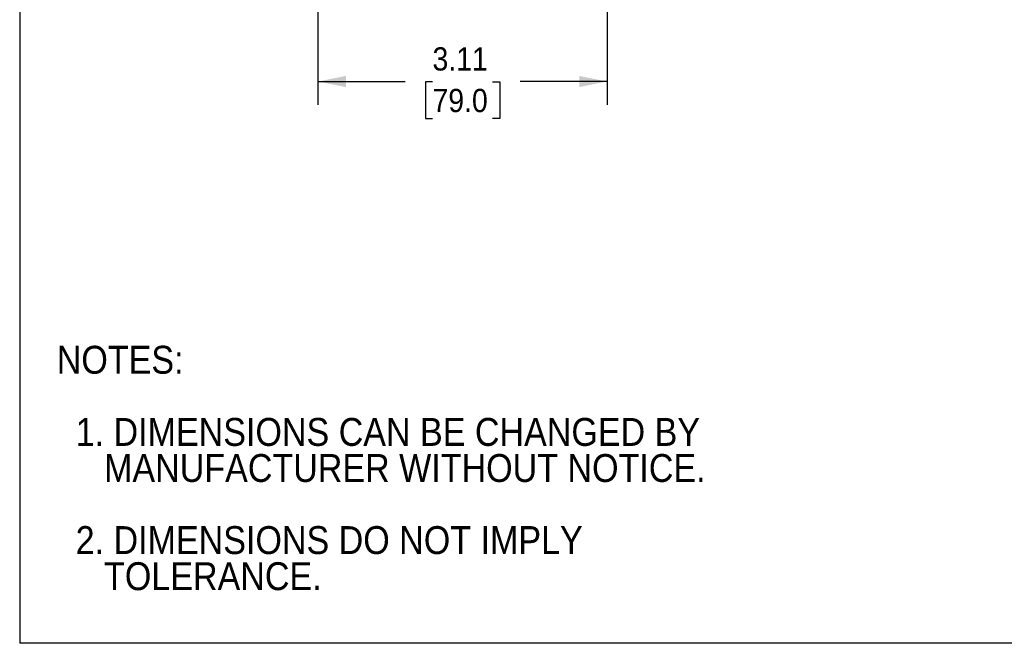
# Model space of a CAD drawing. Header units: inches. Extents: x 0 to 22, y 0 to 17.
# Tile 1 of 9: x 0 to 10.6, y 0 to 6.7. Entities that reach past the tile are written whole.
import ezdxf

# ---------------------------------------------------------------- set-up
doc = ezdxf.new("R2010")
doc.units = ezdxf.units.IN
doc.header["$LTSCALE"] = 2
doc.header["$MEASUREMENT"] = 0
doc.linetypes.add('SLD-Solid', pattern=[0])
doc.layers.add('DIMENSIONS', color=140, linetype='SLD-Solid', lineweight=25)
doc.layers.add('TEXT', color=140, linetype='SLD-Solid', lineweight=25)
doc.layers.add('SLD-DEFPOINTS', color=7, linetype='Continuous')
doc.styles.add('SLDTEXTSTYLE0', font='GOTHIC.TTF', dxfattribs={"width": 0.913})
doc.dimstyles.new('SLDDIMSTYLE0', dxfattribs={"dimtxt": 0.25, "dimasz": 0.3, "dimexe": 0, "dimexo": 0.0625, "dimgap": 0.0625, "dimtad": 0, "dimtih": 1, "dimtoh": 1, "dimrnd": 1e-09, "dimzin": 12, "dimdsep": 46, "dimtxsty": 'SLDTEXTSTYLE0', "dimsah": 1, "dimcen": 0.09, "dimadec": 0, "dimazin": 3, "dimtfac": 1, "dimtofl": 0, "dimtmove": 0, "dimatfit": 3, "dimfxl": 0, "dimfrac": 2, "dimtolj": 1, "dimtzin": 12, "dimarcsym": 0})

# ---------------------------------------------------------------- blocks, each defined once
blk = doc.blocks.new('Block2')
at = {"color": 7, "linetype": 'SLD-Solid', "lineweight": 18}
for p, q in [((0, 0), (0, 17)), ((22, 0), (0, 0))]:
    blk.add_line(p, q, dxfattribs=at)
blk = doc.blocks.new('SW_NOTE_0_3')
at = {"layer": 'TEXT', "color": 0, "char_height": 0.3, "attachment_point": 1, "style": 'SLDTEXTSTYLE0'}
for s, insert in [('NOTES:', (0, 0.383)), ('  1. DIMENSIONS CAN BE CHANGED BY     ', (0, -0.393)), ('     MANUFACTURER WITHOUT NOTICE.', (0, -0.781)), ('  2. DIMENSIONS DO NOT IMPLY ', (0, -1.556)), ('     TOLERANCE.', (0, -1.944))]:
    blk.add_mtext(s, dxfattribs=dict(at, insert=insert))
blk = doc.blocks.new('_D_5')
at = {"layer": 'DIMENSIONS'}
for p, q in [((3.209, 8.557), (3.209, 5.791)), ((6.319, 8.557), (6.319, 8.467)), ((6.319, 8.217), (6.319, 5.791)), ((3.209, 6.041), (4.145, 6.041)), ((4.441, 6.039), (4.365, 6.039)), ((4.365, 6.039), (4.365, 5.642)), ((5.087, 6.039), (5.164, 6.039)), ((5.164, 6.039), (5.164, 5.642)), ((6.319, 6.041), (5.383, 6.041)), ((4.365, 5.642), (4.441, 5.642)), ((5.164, 5.642), (5.087, 5.642))]:
    blk.add_line(p, q, dxfattribs=at)
for points in [[(3.209, 6.041), (3.509, 5.981), (3.509, 6.101)], [(6.319, 6.041), (6.019, 6.101), (6.019, 5.981)]]:
    blk.add_solid(points, dxfattribs=at)
at = {"layer": 'DIMENSIONS', "char_height": 0.25, "attachment_point": 1, "style": 'SLDTEXTSTYLE0'}
for s, insert in [('3.11', (4.441, 6.409)), ('79.0', (4.441, 5.962))]:
    blk.add_mtext(s, dxfattribs=dict(at, insert=insert))

msp = doc.modelspace()

# ---------------------------------------------------------------- linework, layer by layer
at = {"color": 7, "linetype": 'SLD-Solid'}
for p in [(0, 17), (22, 0)]:
    msp.add_line(p, (0, 0), dxfattribs=at)

# ---------------------------------------------------------------- block references
at = {"layer": 'SLD-DEFPOINTS'}
msp.add_blockref('Block2', (0, 0), dxfattribs=at)
at = {"layer": 'TEXT'}
msp.add_blockref('SW_NOTE_0_3', (0.399, 2.816), dxfattribs=at)

# ---------------------------------------------------------------- dimensions: what is measured, and where the dimension line sits
at = {"layer": 'DIMENSIONS'}
dim = msp.add_linear_dim(base=(3.209, 6.041), p1=(6.319, 8.657), p2=(3.209, 8.657), dimstyle='SLDDIMSTYLE0', dxfattribs=at)
dim.commit()
dim.dimension.update_dxf_attribs({"geometry": '_D_5', "text_midpoint": (4.764, 6.041), "dimtype": 160})

doc.saveas('drawing.dxf')
